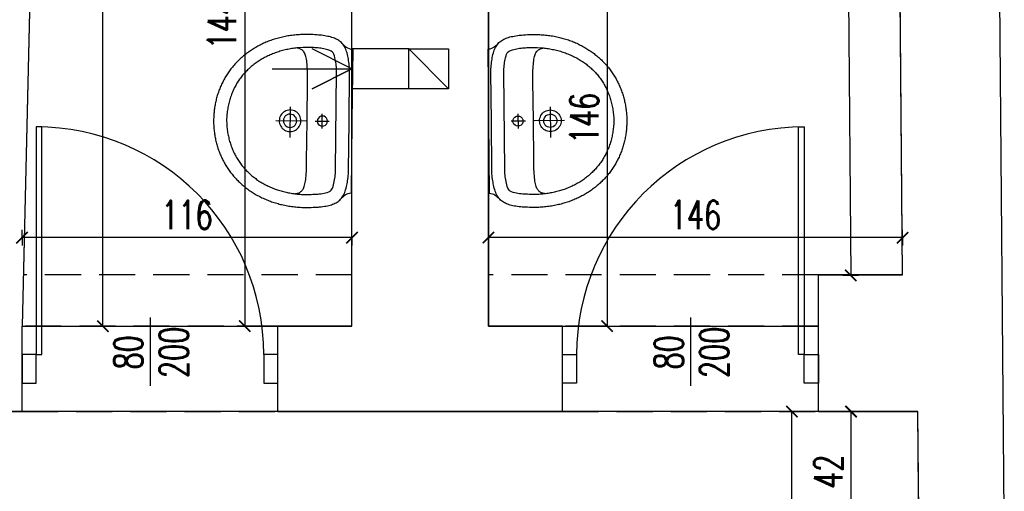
# Model space of a CAD drawing. Extents: x 36663 to 42423, y 7313 to 12123.
# Tile 44 of 54: x 39481 to 39827, y 11314 to 11479. Entities that reach past the tile are written whole.
import ezdxf
from ezdxf.enums import TextEntityAlignment as Align

# ---------------------------------------------------------------- set-up
doc = ezdxf.new("R2010")
doc.units = 0
doc.header["$MEASUREMENT"] = 0
doc.header["$PDMODE"] = 35
doc.header["$PDSIZE"] = 3
doc.linetypes.add('DASHED', pattern=[19.05, 12.7, -6.35])
for name, color, linetype in [('W_area_1', 5, 'Continuous'), ('W_drzwi', 1, 'Continuous'), ('W_niewidoczne', 24, 'DASHED'), ('W_podciagi', 252, 'DASHED'), ('W_przekrojowa', 6, 'Continuous'), ('W_sanit', 4, 'Continuous'), ('W_went-str', 21, 'Continuous'), ('W_widok', 21, 'Continuous'), ('W_wymiary', 1, 'Continuous')]:
    doc.layers.add(name, color=color, linetype=linetype)
doc.styles.add('c20', font='simplex.shx', dxfattribs={"width": 0.7})
doc.dimstyles.new('c20_50', dxfattribs={"dimscale": 0.5, "dimtxt": 20, "dimasz": 8, "dimexe": 1.25, "dimexo": 0.625, "dimgap": 6, "dimtad": 1, "dimdec": 0, "dimrnd": 1, "dimtxsty": 'c20', "dimblk": 'ARCHTICK', "dimcen": 0, "dimse1": 1, "dimse2": 1, "dimclrd": 1, "dimclrt": 2, "dimadec": 0, "dimazin": 0, "dimtfac": 1, "dimtdec": 0, "dimtix": 1, "dimtmove": 1, "dimatfit": 3, "dimldrblk": 'ARCHTICK', "dimfxl": 1.25, "dimarcsym": 0})

# ---------------------------------------------------------------- blocks, each defined once
blk = doc.blocks.new('_ArchTick')
at = {"color": 2}
for q in [(0, 0.696), (0, -0.696)]:
    blk.add_line((0, 0), q, dxfattribs=at)
at = {"color": 0, "linetype": 'ByBlock', "const_width": 0.15}
blk.add_lwpolyline([(-0.5, -0.5), (0.5, 0.5)], dxfattribs=at)
blk = doc.blocks.new('*D420')
at = {"layer": 'Defpoints', "color": 0, "transparency": 16777216}
for p in [(39773.55, 11341.53), (39797.06, 11341.53), (39797.41, 11299.29)]:
    blk.add_point(p, dxfattribs=at)
at = {"layer": 'W_wymiary', "color": 1, "lineweight": -2, "transparency": 16777216}
blk.add_line((39773.55, 11299.29), (39773.55, 11341.53), dxfattribs=at)
at = {"layer": 'W_wymiary', "color": 1, "lineweight": -2, "transparency": 16777216, "xscale": 4, "yscale": 4, "zscale": 4}
for p, rotation in [((39773.55, 11341.53), 90), ((39773.55, 11299.29), 270)]:
    blk.add_blockref('_ArchTick', p, dxfattribs=dict(at, rotation=rotation))
at = {"layer": 'W_wymiary', "color": 2, "transparency": 16777216, "insert": (39765.55, 11320.41), "char_height": 10, "attachment_point": 5, "rotation": 90, "style": 'c20'}
blk.add_mtext('42', dxfattribs=at)
blk = doc.blocks.new('*D421')
at = {"layer": 'Defpoints', "color": 0, "transparency": 16777216}
for p in [(39752.73, 11341.53), (39797.06, 11341.53), (39797.06, 11144.54)]:
    blk.add_point(p, dxfattribs=at)
at = {"layer": 'W_wymiary', "color": 1, "lineweight": -2, "transparency": 16777216}
blk.add_line((39752.73, 11144.54), (39752.73, 11341.53), dxfattribs=at)
at = {"layer": 'W_wymiary', "color": 1, "lineweight": -2, "transparency": 16777216, "xscale": 4, "yscale": 4, "zscale": 4}
for p, rotation in [((39752.73, 11341.53), 90), ((39752.73, 11144.54), 270)]:
    blk.add_blockref('_ArchTick', p, dxfattribs=dict(at, rotation=rotation))
at = {"layer": 'W_wymiary', "color": 2, "transparency": 16777216, "insert": (39744.73, 11243.04), "char_height": 10, "attachment_point": 5, "rotation": 90, "style": 'c20'}
blk.add_mtext('197', dxfattribs=at)
blk = doc.blocks.new('*U327')
at = {"color": 1}
blk.add_line((99, 7), (99, -17), dxfattribs=at)
at = {"layer": 'W_drzwi', "color": 2}
for points in [[(59, -6), (61, -6), (61, 74), (59, 74)], [(54, -16), (59, -16), (59, -6), (54, -6)], [(139, -16), (144, -16), (144, -6), (139, -6)]]:
    blk.add_lwpolyline(points, close=True, dxfattribs=at)
at = {"layer": 'W_drzwi'}
blk.add_arc((59, -6), 80, 0, 90, dxfattribs=at)
at = {"color": 1, "style": 'c20', "width": 0.7}
for tag, p in [('SZER', (42.41, -5.22)), ('WYS', (58.37, -5.22))]:
    blk.add_attdef(tag, text='', height=10, rotation=90, dxfattribs=at).set_placement(p, align=Align.CENTER)
blk = doc.blocks.new('*U328')
at = {"color": 1}
blk.add_line((99, 7), (99, -17), dxfattribs=at)
at = {"layer": 'W_drzwi', "color": 2}
for points in [[(139, -6), (137, -6), (137, 74), (139, 74)], [(59, -16), (54, -16), (54, -6), (59, -6)], [(144, -16), (139, -16), (139, -6), (144, -6)]]:
    blk.add_lwpolyline(points, close=True, dxfattribs=at)
at = {"layer": 'W_drzwi'}
blk.add_arc((139, -6), 80, 90, 180, dxfattribs=at)
at = {"color": 1, "style": 'c20', "width": 0.7}
for tag, p in [('SZER', (42.41, -5.22)), ('WYS', (58.37, -5.22))]:
    blk.add_attdef(tag, text='', height=10, rotation=90, dxfattribs=at).set_placement(p, align=Align.CENTER)
blk = doc.blocks.new('*D355')
at = {"layer": 'Defpoints', "color": 0, "transparency": 16777216}
for p in [(39510.5, 11956.53), (39514.77, 11956.53), (39492.14, 11371.53)]:
    blk.add_point(p, dxfattribs=at)
at = {"layer": 'W_wymiary', "color": 1, "lineweight": -2, "transparency": 16777216}
blk.add_line((39510.5, 11371.53), (39510.5, 11956.53), dxfattribs=at)
at = {"layer": 'W_wymiary', "color": 1, "lineweight": -2, "transparency": 16777216, "xscale": 4, "yscale": 4, "zscale": 4}
for p, rotation in [((39510.5, 11956.53), 90), ((39510.5, 11371.53), 270)]:
    blk.add_blockref('_ArchTick', p, dxfattribs=dict(at, rotation=rotation))
at = {"layer": 'W_wymiary', "color": 2, "transparency": 16777216, "insert": (39502.5, 11664.03), "char_height": 10, "attachment_point": 5, "rotation": 90, "style": 'c20'}
blk.add_mtext('585', dxfattribs=at)
blk = doc.blocks.new('*D356')
at = {"layer": 'Defpoints', "color": 0, "transparency": 16777216}
for p in [(39482.06, 11402.63), (39482.06, 11371.53), (39598.06, 11371.53)]:
    blk.add_point(p, dxfattribs=at)
at = {"layer": 'W_wymiary', "color": 1, "lineweight": -2, "transparency": 16777216}
blk.add_line((39598.06, 11402.63), (39482.06, 11402.63), dxfattribs=at)
at = {"layer": 'W_wymiary', "color": 1, "lineweight": -2, "transparency": 16777216, "xscale": 4, "yscale": 4, "zscale": 4, "rotation": 180}
blk.add_blockref('_ArchTick', (39482.06, 11402.63), dxfattribs=at)
at = {"layer": 'W_wymiary', "color": 1, "lineweight": -2, "transparency": 16777216, "xscale": 4, "yscale": 4, "zscale": 4}
blk.add_blockref('_ArchTick', (39598.06, 11402.63), dxfattribs=at)
at = {"layer": 'W_wymiary', "color": 2, "transparency": 16777216, "insert": (39540.06, 11410.63), "char_height": 10, "attachment_point": 5, "style": 'c20'}
blk.add_mtext('116', dxfattribs=at)
blk = doc.blocks.new('*D359')
at = {"layer": 'Defpoints', "color": 0, "transparency": 16777216}
for p in [(39646.06, 11402.63), (39646.06, 11389.53), (39791.66, 11389.53)]:
    blk.add_point(p, dxfattribs=at)
at = {"layer": 'W_wymiary', "color": 1, "lineweight": -2, "transparency": 16777216}
blk.add_line((39791.66, 11402.63), (39646.06, 11402.63), dxfattribs=at)
at = {"layer": 'W_wymiary', "color": 1, "lineweight": -2, "transparency": 16777216, "xscale": 4, "yscale": 4, "zscale": 4, "rotation": 180}
blk.add_blockref('_ArchTick', (39646.06, 11402.63), dxfattribs=at)
at = {"layer": 'W_wymiary', "color": 1, "lineweight": -2, "transparency": 16777216, "xscale": 4, "yscale": 4, "zscale": 4}
blk.add_blockref('_ArchTick', (39791.66, 11402.63), dxfattribs=at)
at = {"layer": 'W_wymiary', "color": 2, "transparency": 16777216, "insert": (39718.86, 11410.63), "char_height": 10, "attachment_point": 5, "style": 'c20'}
blk.add_mtext('146', dxfattribs=at)
blk = doc.blocks.new('*D363')
at = {"layer": 'Defpoints', "color": 0, "transparency": 16777216}
for p in [(39598.06, 11515.53), (39560.36, 11371.53), (39598.06, 11371.53)]:
    blk.add_point(p, dxfattribs=at)
at = {"layer": 'W_wymiary', "color": 1, "lineweight": -2, "transparency": 16777216}
blk.add_line((39560.36, 11515.53), (39560.36, 11371.53), dxfattribs=at)
at = {"layer": 'W_wymiary', "color": 1, "lineweight": -2, "transparency": 16777216, "xscale": 4, "yscale": 4, "zscale": 4}
for p, rotation in [((39560.36, 11515.53), 90), ((39560.36, 11371.53), 270)]:
    blk.add_blockref('_ArchTick', p, dxfattribs=dict(at, rotation=rotation))
at = {"layer": 'W_wymiary', "color": 2, "transparency": 16777216, "insert": (39552.36, 11477.8), "char_height": 10, "attachment_point": 5, "rotation": 90, "style": 'c20'}
blk.add_mtext('144', dxfattribs=at)
blk = doc.blocks.new('*D364')
at = {"layer": 'Defpoints', "color": 0, "transparency": 16777216}
for p in [(39646.06, 11517.53), (39646.06, 11371.53), (39687.77, 11371.53)]:
    blk.add_point(p, dxfattribs=at)
at = {"layer": 'W_wymiary', "color": 1, "lineweight": -2, "transparency": 16777216}
blk.add_line((39687.77, 11517.53), (39687.77, 11371.53), dxfattribs=at)
at = {"layer": 'W_wymiary', "color": 1, "lineweight": -2, "transparency": 16777216, "xscale": 4, "yscale": 4, "zscale": 4}
for p, rotation in [((39687.77, 11517.53), 90), ((39687.77, 11371.53), 270)]:
    blk.add_blockref('_ArchTick', p, dxfattribs=dict(at, rotation=rotation))
at = {"layer": 'W_wymiary', "color": 2, "transparency": 16777216, "insert": (39679.77, 11444.53), "char_height": 10, "attachment_point": 5, "rotation": 90, "style": 'c20'}
blk.add_mtext('146', dxfattribs=at)
blk = doc.blocks.new('*D346')
at = {"layer": 'Defpoints', "color": 0, "transparency": 16777216}
for p in [(39787.07, 11942.53), (39773.42, 11389.38), (39791.66, 11389.53)]:
    blk.add_point(p, dxfattribs=at)
at = {"layer": 'W_wymiary', "color": 1, "lineweight": -2, "transparency": 16777216}
blk.add_line((39768.83, 11942.38), (39773.42, 11389.38), dxfattribs=at)
at = {"layer": 'W_wymiary', "color": 1, "lineweight": -2, "transparency": 16777216, "xscale": 4, "yscale": 4, "zscale": 4}
for p, rotation in [((39768.83, 11942.38), 90.47551813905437), ((39773.42, 11389.38), 270.4755181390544)]:
    blk.add_blockref('_ArchTick', p, dxfattribs=dict(at, rotation=rotation))
at = {"layer": 'W_wymiary', "color": 2, "transparency": 16777216, "insert": (39779.12, 11665.95), "char_height": 10, "attachment_point": 5, "rotation": 270.4755, "style": 'c20'}
blk.add_mtext('553', dxfattribs=at)
blk = doc.blocks.new('um')
at = {"layer": 'W_sanit'}
for p, q in [((-3.47, 48.45), (-3.03, 48.49)), ((-3.03, 48.49), (-2.59, 48.53)), ((-2.59, 48.53), (-2.16, 48.57)), ((-2.16, 48.57), (-1.71, 48.59)), ((-1.71, 48.59), (-1.27, 48.62)), ((-1.27, 48.62), (-0.83, 48.63)), ((-0.83, 48.63), (-0.38, 48.64)), ((-0.38, 48.64), (0.07, 48.64)), ((0.07, 48.64), (0.52, 48.64)), ((0.07, 48.64), (0.07, 48.64)), ((0.52, 48.64), (0.96, 48.63)), ((0.96, 48.63), (1.41, 48.62)), ((1.41, 48.62), (1.85, 48.59)), ((1.85, 48.59), (2.29, 48.57)), ((2.29, 48.57), (2.73, 48.53)), ((2.73, 48.53), (3.17, 48.49)), ((3.17, 48.49), (3.61, 48.45)), ((-14.4, 45), (-14.03, 45.2)), ((-14.03, 45.2), (-13.66, 45.4)), ((-13.66, 45.4), (-13.28, 45.59)), ((-13.28, 45.59), (-12.9, 45.77)), ((-12.9, 45.77), (-12.52, 45.95)), ((-12.52, 45.95), (-12.13, 46.12)), ((-12.13, 46.12), (-11.75, 46.29)), ((-11.75, 46.29), (-11.36, 46.45)), ((-11.36, 46.45), (-10.96, 46.61)), ((-10.96, 46.61), (-10.57, 46.76)), ((-10.57, 46.76), (-10.17, 46.9)), ((-10.17, 46.9), (-9.77, 47.04)), ((-9.77, 47.04), (-9.36, 47.18)), ((-9.36, 47.18), (-8.96, 47.31)), ((-8.96, 47.31), (-8.55, 47.43)), ((-8.55, 47.43), (-8.14, 47.54)), ((-8.14, 47.54), (-7.72, 47.66)), ((-7.72, 47.66), (-7.31, 47.76)), ((-7.31, 47.76), (-6.89, 47.86)), ((-6.89, 47.86), (-6.47, 47.95)), ((-6.47, 47.95), (-6.05, 48.04)), ((-6.05, 48.04), (-5.62, 48.12)), ((-5.62, 48.12), (-5.19, 48.2)), ((-5.19, 48.2), (-4.77, 48.27)), ((-4.77, 48.27), (-4.34, 48.34)), ((-4.34, 48.34), (-3.9, 48.39)), ((-3.9, 48.39), (-3.47, 48.45)), ((3.61, 48.45), (4.04, 48.39)), ((4.04, 48.39), (4.47, 48.34)), ((4.47, 48.34), (4.9, 48.27)), ((4.9, 48.27), (5.33, 48.2)), ((5.33, 48.2), (5.76, 48.12)), ((5.76, 48.12), (6.18, 48.04)), ((6.18, 48.04), (6.6, 47.95)), ((6.6, 47.95), (7.02, 47.86)), ((7.02, 47.86), (7.44, 47.76)), ((7.44, 47.76), (7.86, 47.66)), ((7.86, 47.66), (8.27, 47.54)), ((8.27, 47.54), (8.68, 47.43)), ((8.68, 47.43), (9.09, 47.31)), ((9.09, 47.31), (9.5, 47.18)), ((9.5, 47.18), (9.9, 47.04)), ((9.9, 47.04), (10.3, 46.9)), ((10.3, 46.9), (10.7, 46.76)), ((10.7, 46.76), (11.1, 46.61)), ((11.1, 46.61), (11.49, 46.45)), ((11.49, 46.45), (11.88, 46.29)), ((11.88, 46.29), (12.27, 46.12)), ((12.27, 46.12), (12.66, 45.95)), ((12.66, 45.95), (13.04, 45.77)), ((13.04, 45.77), (13.42, 45.59)), ((13.42, 45.59), (13.8, 45.4)), ((13.8, 45.4), (14.17, 45.2)), ((14.17, 45.2), (14.54, 45)), ((-19.57, 41.39), (-19.25, 41.66)), ((-19.25, 41.66), (-18.93, 41.93)), ((-18.93, 41.93), (-18.6, 42.2)), ((-18.6, 42.2), (-18.27, 42.46)), ((-18.27, 42.46), (-17.93, 42.72)), ((-17.93, 42.72), (-17.6, 42.97)), ((-17.6, 42.97), (-17.26, 43.22)), ((-17.26, 43.22), (-16.91, 43.46)), ((-16.91, 43.46), (-16.56, 43.69)), ((-16.56, 43.69), (-16.21, 43.93)), ((-16.21, 43.93), (-15.86, 44.15)), ((-15.86, 44.15), (-15.5, 44.37)), ((-15.5, 44.37), (-15.14, 44.59)), ((-15.14, 44.59), (-14.77, 44.8)), ((-14.77, 44.8), (-14.4, 45)), ((-11.37, 41.4), (-10.97, 41.59)), ((-10.97, 41.59), (-10.57, 41.78)), ((-10.57, 41.78), (-10.16, 41.96)), ((-10.16, 41.96), (-9.75, 42.13)), ((-9.75, 42.13), (-9.33, 42.29)), ((-9.33, 42.29), (-8.9, 42.45)), ((-8.9, 42.45), (-8.47, 42.6)), ((-8.47, 42.6), (-8.04, 42.75)), ((-8.04, 42.75), (-7.6, 42.89)), ((-7.6, 42.89), (-7.16, 43.02)), ((-7.16, 43.02), (-6.71, 43.14)), ((-6.71, 43.14), (-6.26, 43.26)), ((-6.26, 43.26), (-5.8, 43.36)), ((-5.8, 43.36), (-5.34, 43.47)), ((-5.34, 43.47), (-4.87, 43.56)), ((-4.87, 43.56), (-4.4, 43.65)), ((-4.4, 43.65), (-3.92, 43.73)), ((-3.92, 43.73), (-3.44, 43.8)), ((-3.44, 43.8), (-2.95, 43.86)), ((-2.95, 43.86), (-2.46, 43.92)), ((-2.46, 43.92), (-1.96, 43.97)), ((-1.96, 43.97), (-1.46, 44.01)), ((-1.46, 44.01), (-0.96, 44.04)), ((-0.96, 44.04), (-0.45, 44.07)), ((-0.45, 44.07), (0.07, 44.08)), ((0.07, 44.08), (0.56, 44.07)), ((0.07, 44.08), (0.07, 44.08)), ((0.56, 44.07), (1.06, 44.04)), ((1.06, 44.04), (1.54, 44.01)), ((1.54, 44.01), (2.03, 43.97)), ((2.03, 43.97), (2.51, 43.92)), ((2.51, 43.92), (2.98, 43.87)), ((2.98, 43.87), (3.45, 43.81)), ((3.45, 43.81), (3.92, 43.74)), ((3.92, 43.74), (4.38, 43.66)), ((4.38, 43.66), (4.84, 43.58)), ((4.84, 43.58), (5.3, 43.48)), ((5.3, 43.48), (5.75, 43.39)), ((5.75, 43.39), (6.19, 43.28)), ((6.19, 43.28), (6.64, 43.17)), ((6.64, 43.17), (7.07, 43.05)), ((7.07, 43.05), (7.51, 42.92)), ((7.51, 42.92), (7.94, 42.79)), ((7.94, 42.79), (8.36, 42.65)), ((8.36, 42.65), (8.78, 42.5)), ((8.78, 42.5), (9.2, 42.35)), ((9.2, 42.35), (9.61, 42.19)), ((9.61, 42.19), (10.02, 42.02)), ((10.02, 42.02), (10.42, 41.85)), ((10.42, 41.85), (10.82, 41.67)), ((10.82, 41.67), (11.21, 41.49)), ((14.54, 45), (14.91, 44.8)), ((14.91, 44.8), (15.27, 44.59)), ((15.27, 44.59), (15.63, 44.37)), ((15.63, 44.37), (15.99, 44.15)), ((15.99, 44.15), (16.35, 43.93)), ((16.35, 43.93), (16.7, 43.69)), ((16.7, 43.69), (17.05, 43.46)), ((17.05, 43.46), (17.39, 43.22)), ((17.39, 43.22), (17.73, 42.97)), ((17.73, 42.97), (18.07, 42.72)), ((18.07, 42.72), (18.41, 42.46)), ((18.41, 42.46), (18.74, 42.2)), ((18.74, 42.2), (19.06, 41.93)), ((19.06, 41.93), (19.39, 41.66)), ((19.39, 41.66), (19.71, 41.39)), ((-22.84, 38.03), (-22.56, 38.36)), ((-22.56, 38.36), (-22.28, 38.68)), ((-22.28, 38.68), (-21.99, 39)), ((-21.99, 39), (-21.71, 39.31)), ((-21.71, 39.31), (-21.41, 39.62)), ((-21.41, 39.62), (-21.12, 39.93)), ((-21.12, 39.93), (-20.81, 40.23)), ((-20.81, 40.23), (-20.51, 40.53)), ((-20.51, 40.53), (-20.2, 40.82)), ((-20.2, 40.82), (-19.89, 41.1)), ((-19.89, 41.1), (-19.57, 41.39)), ((-16.42, 38.05), (-16.09, 38.33)), ((-16.09, 38.33), (-15.76, 38.6)), ((-15.76, 38.6), (-15.42, 38.87)), ((-15.42, 38.87), (-15.08, 39.13)), ((-15.08, 39.13), (-14.73, 39.39)), ((-14.73, 39.39), (-14.38, 39.64)), ((-14.38, 39.64), (-14.02, 39.88)), ((-14.02, 39.88), (-13.66, 40.11)), ((-13.66, 40.11), (-13.29, 40.34)), ((-13.29, 40.34), (-12.91, 40.57)), ((-12.91, 40.57), (-12.54, 40.79)), ((-12.54, 40.79), (-12.15, 41)), ((-12.15, 41), (-11.76, 41.2)), ((-11.76, 41.2), (-11.37, 41.4)), ((11.21, 41.49), (11.6, 41.29)), ((11.6, 41.29), (11.98, 41.1)), ((11.98, 41.1), (12.36, 40.89)), ((12.36, 40.89), (12.74, 40.68)), ((12.74, 40.68), (13.11, 40.47)), ((13.11, 40.47), (13.47, 40.24)), ((13.47, 40.24), (13.84, 40.02)), ((13.84, 40.02), (14.19, 39.78)), ((14.19, 39.78), (14.54, 39.54)), ((14.54, 39.54), (14.89, 39.3)), ((14.89, 39.3), (15.23, 39.05)), ((15.23, 39.05), (15.57, 38.79)), ((15.57, 38.79), (15.9, 38.53)), ((15.9, 38.53), (16.23, 38.26)), ((16.23, 38.26), (16.55, 37.99)), ((19.71, 41.39), (20.02, 41.1)), ((20.02, 41.1), (20.34, 40.82)), ((20.34, 40.82), (20.65, 40.53)), ((20.65, 40.53), (20.95, 40.23)), ((20.95, 40.23), (21.25, 39.93)), ((21.25, 39.93), (21.55, 39.62)), ((21.55, 39.62), (21.84, 39.31)), ((21.84, 39.31), (22.13, 39)), ((22.13, 39), (22.42, 38.68)), ((22.42, 38.68), (22.7, 38.36)), ((22.7, 38.36), (22.97, 38.03)), ((-25.36, 34.49), (-25.13, 34.86)), ((-25.13, 34.86), (-24.89, 35.23)), ((-24.89, 35.23), (-24.65, 35.6)), ((-24.65, 35.6), (-24.41, 35.96)), ((-24.41, 35.96), (-24.16, 36.31)), ((-24.16, 36.31), (-23.9, 36.67)), ((-23.9, 36.67), (-23.64, 37.01)), ((-23.64, 37.01), (-23.38, 37.36)), ((-23.38, 37.36), (-23.11, 37.69)), ((-23.11, 37.69), (-22.84, 38.03)), ((-19.92, 34.28), (-19.66, 34.62)), ((-19.66, 34.62), (-19.39, 34.96)), ((-19.39, 34.96), (-19.12, 35.3)), ((-19.12, 35.3), (-18.84, 35.62)), ((-18.84, 35.62), (-18.56, 35.95)), ((-18.56, 35.95), (-18.27, 36.26)), ((-18.27, 36.26), (-17.97, 36.58)), ((-17.97, 36.58), (-17.67, 36.88)), ((-17.67, 36.88), (-17.36, 37.18)), ((-17.36, 37.18), (-17.05, 37.48)), ((-17.05, 37.48), (-16.74, 37.77)), ((-16.74, 37.77), (-16.42, 38.05)), ((16.55, 37.99), (16.87, 37.71)), ((16.87, 37.71), (17.18, 37.43)), ((17.18, 37.43), (17.48, 37.14)), ((17.48, 37.14), (17.79, 36.84)), ((17.79, 36.84), (18.08, 36.55)), ((18.08, 36.55), (18.38, 36.24)), ((18.38, 36.24), (18.66, 35.93)), ((18.66, 35.93), (18.94, 35.62)), ((18.94, 35.62), (19.22, 35.3)), ((19.22, 35.3), (19.49, 34.98)), ((19.49, 34.98), (19.76, 34.65)), ((19.76, 34.65), (20.02, 34.32)), ((22.97, 38.03), (23.25, 37.69)), ((23.25, 37.69), (23.51, 37.36)), ((23.51, 37.36), (23.78, 37.01)), ((23.78, 37.01), (24.04, 36.67)), ((24.04, 36.67), (24.29, 36.31)), ((24.29, 36.31), (24.54, 35.96)), ((24.54, 35.96), (24.79, 35.6)), ((24.79, 35.6), (25.03, 35.23)), ((25.03, 35.23), (25.27, 34.86)), ((25.27, 34.86), (25.5, 34.49)), ((-27.24, 30.94), (-27.05, 31.35)), ((-27.05, 31.35), (-26.85, 31.76)), ((-26.85, 31.76), (-26.66, 32.16)), ((-26.66, 32.16), (-26.45, 32.56)), ((-26.45, 32.56), (-26.24, 32.95)), ((-26.24, 32.95), (-26.03, 33.35)), ((-26.03, 33.35), (-25.81, 33.73)), ((-25.81, 33.73), (-25.59, 34.11)), ((-25.59, 34.11), (-25.36, 34.49)), ((-22.04, 30.97), (-21.83, 31.36)), ((-21.83, 31.36), (-21.61, 31.74)), ((-21.61, 31.74), (-21.38, 32.12)), ((-21.38, 32.12), (-21.15, 32.49)), ((-21.15, 32.49), (-20.92, 32.86)), ((-20.92, 32.86), (-20.68, 33.22)), ((-20.68, 33.22), (-20.43, 33.58)), ((-20.43, 33.58), (-20.18, 33.93)), ((-20.18, 33.93), (-19.92, 34.28)), ((20.02, 34.32), (20.27, 33.98)), ((20.27, 33.98), (20.52, 33.64)), ((20.52, 33.64), (20.77, 33.29)), ((20.77, 33.29), (21.01, 32.94)), ((21.01, 32.94), (21.24, 32.59)), ((21.24, 32.59), (21.47, 32.23)), ((21.47, 32.23), (21.69, 31.86)), ((21.69, 31.86), (21.91, 31.49)), ((21.91, 31.49), (22.12, 31.12)), ((25.5, 34.49), (25.73, 34.11)), ((25.73, 34.11), (25.95, 33.73)), ((25.95, 33.73), (26.17, 33.35)), ((26.17, 33.35), (26.38, 32.95)), ((26.38, 32.95), (26.59, 32.56)), ((26.59, 32.56), (26.79, 32.16)), ((26.79, 32.16), (26.99, 31.76)), ((26.99, 31.76), (27.18, 31.35)), ((27.18, 31.35), (27.37, 30.94)), ((-28.56, 27.5), (-28.41, 27.95)), ((-28.41, 27.95), (-28.26, 28.39)), ((-28.26, 28.39), (-28.1, 28.82)), ((-28.1, 28.82), (-27.94, 29.25)), ((-27.94, 29.25), (-27.77, 29.68)), ((-27.77, 29.68), (-27.6, 30.1)), ((-27.6, 30.1), (-27.42, 30.52)), ((-27.42, 30.52), (-27.24, 30.94)), ((-23.7, 27.29), (-23.54, 27.72)), ((-23.54, 27.72), (-23.37, 28.14)), ((-23.37, 28.14), (-23.2, 28.56)), ((-23.2, 28.56), (-23.02, 28.97)), ((-23.02, 28.97), (-22.84, 29.38)), ((-22.84, 29.38), (-22.65, 29.78)), ((-22.65, 29.78), (-22.45, 30.18)), ((-22.45, 30.18), (-22.25, 30.58)), ((-22.25, 30.58), (-22.04, 30.97)), ((22.12, 31.12), (22.33, 30.75)), ((22.33, 30.75), (22.53, 30.37)), ((22.53, 30.37), (22.73, 29.98)), ((22.73, 29.98), (22.92, 29.6)), ((22.92, 29.6), (23.1, 29.2)), ((23.1, 29.2), (23.28, 28.81)), ((23.28, 28.81), (23.45, 28.41)), ((23.45, 28.41), (23.62, 28.01)), ((23.62, 28.01), (23.78, 27.6)), ((27.37, 30.94), (27.56, 30.52)), ((27.56, 30.52), (27.73, 30.1)), ((27.73, 30.1), (27.91, 29.68)), ((27.91, 29.68), (28.08, 29.25)), ((28.08, 29.25), (28.24, 28.82)), ((28.24, 28.82), (28.39, 28.39)), ((28.39, 28.39), (28.55, 27.95)), ((28.55, 27.95), (28.69, 27.5)), ((-29.53, 23.82), (-29.43, 24.3)), ((-29.43, 24.3), (-29.32, 24.77)), ((-29.32, 24.77), (-29.21, 25.23)), ((-29.21, 25.23), (-29.09, 25.69)), ((-29.09, 25.69), (-28.96, 26.15)), ((-28.96, 26.15), (-28.83, 26.61)), ((-28.83, 26.61), (-28.7, 27.06)), ((-28.7, 27.06), (-28.56, 27.5)), ((-24.68, 24.21), (-24.56, 24.66)), ((-24.56, 24.66), (-24.43, 25.11)), ((-24.43, 25.11), (-24.3, 25.55)), ((-24.3, 25.55), (-24.16, 25.99)), ((-24.16, 25.99), (-24.01, 26.43)), ((-24.01, 26.43), (-23.86, 26.86)), ((-23.86, 26.86), (-23.7, 27.29)), ((-2.94, 24.08), (-2.61, 24.45)), ((-2.61, 24.45), (-2.25, 24.77)), ((-2.25, 24.77), (-1.84, 25.04)), ((-1.84, 25.04), (-1.41, 25.26)), ((-1.41, 25.26), (-0.94, 25.43)), ((-0.94, 25.43), (-0.44, 25.53)), ((-0.44, 25.53), (0.07, 25.56)), ((0.07, 26.73), (0.07, 16.09)), ((0.07, 25.56), (0.59, 25.53)), ((0.59, 25.53), (1.08, 25.43)), ((1.08, 25.43), (1.55, 25.26)), ((1.55, 25.26), (1.99, 25.04)), ((1.99, 25.04), (2.39, 24.77)), ((2.39, 24.77), (2.76, 24.45)), ((2.76, 24.45), (3.08, 24.08)), ((23.78, 27.6), (23.94, 27.19)), ((23.94, 27.19), (24.09, 26.78)), ((24.09, 26.78), (24.23, 26.37)), ((24.23, 26.37), (24.37, 25.95)), ((24.37, 25.95), (24.51, 25.52)), ((24.51, 25.52), (24.63, 25.1)), ((24.63, 25.1), (24.75, 24.67)), ((24.75, 24.67), (24.87, 24.24)), ((24.87, 24.24), (24.98, 23.8)), ((28.69, 27.5), (28.83, 27.06)), ((28.83, 27.06), (28.97, 26.61)), ((28.97, 26.61), (29.1, 26.15)), ((29.1, 26.15), (29.22, 25.69)), ((29.22, 25.69), (29.34, 25.23)), ((29.34, 25.23), (29.46, 24.77)), ((29.46, 24.77), (29.56, 24.3)), ((29.56, 24.3), (29.67, 23.82)), ((-30.08, 20.41), (-30.02, 20.91)), ((-30.02, 20.91), (-29.95, 21.4)), ((-29.95, 21.4), (-29.88, 21.89)), ((-29.88, 21.89), (-29.8, 22.38)), ((-29.8, 22.38), (-29.72, 22.87)), ((-29.72, 22.87), (-29.63, 23.35)), ((-29.63, 23.35), (-29.53, 23.82)), ((-25.44, 20.47), (-25.37, 20.95)), ((-25.37, 20.95), (-25.29, 21.42)), ((-25.29, 21.42), (-25.2, 21.89)), ((-25.2, 21.89), (-25.11, 22.36)), ((-25.11, 22.36), (-25.01, 22.83)), ((-25.01, 22.83), (-24.91, 23.29)), ((-24.91, 23.29), (-24.8, 23.75)), ((-24.8, 23.75), (-24.68, 24.21)), ((-4.87, 21.79), (5.95, 21.79)), ((-3.73, 21.76), (-3.69, 22.28)), ((-3.69, 21.25), (-3.73, 21.76)), ((-3.69, 22.28), (-3.59, 22.77)), ((-3.59, 20.75), (-3.69, 21.25)), ((-3.59, 22.77), (-3.43, 23.24)), ((-3.43, 23.24), (-3.21, 23.68)), ((-3.21, 23.68), (-2.94, 24.08)), ((-2.26, 21.76), (-2.2, 22.29)), ((-2.2, 21.23), (-2.26, 21.76)), ((-2.2, 22.29), (-2.02, 22.78)), ((-2.02, 20.74), (-2.2, 21.23)), ((-2.02, 22.78), (-1.75, 23.22)), ((-1.75, 23.22), (-1.39, 23.58)), ((-1.39, 23.58), (-0.95, 23.85)), ((-0.95, 23.85), (-0.46, 24.03)), ((-0.46, 24.03), (0.07, 24.09)), ((0.07, 24.09), (0.6, 24.03)), ((0.6, 24.03), (1.09, 23.85)), ((1.09, 23.85), (1.53, 23.58)), ((1.53, 23.58), (1.89, 23.22)), ((1.89, 23.22), (2.16, 22.78)), ((2.16, 22.78), (2.34, 22.29)), ((2.34, 21.23), (2.16, 20.74)), ((2.34, 22.29), (2.4, 21.76)), ((2.4, 21.76), (2.34, 21.23)), ((3.08, 24.08), (3.35, 23.68)), ((3.35, 23.68), (3.57, 23.24)), ((3.57, 23.24), (3.74, 22.77)), ((3.74, 22.77), (3.84, 22.28)), ((3.84, 21.25), (3.74, 20.75)), ((3.84, 22.28), (3.87, 21.76)), ((3.87, 21.76), (3.84, 21.25)), ((24.98, 23.8), (25.08, 23.36)), ((25.08, 23.36), (25.18, 22.92)), ((25.18, 22.92), (25.27, 22.48)), ((25.27, 22.48), (25.36, 22.04)), ((25.36, 22.04), (25.43, 21.59)), ((25.43, 21.59), (25.51, 21.14)), ((25.51, 21.14), (25.57, 20.68)), ((29.67, 23.82), (29.76, 23.35)), ((29.76, 23.35), (29.85, 22.87)), ((29.85, 22.87), (29.94, 22.38)), ((29.94, 22.38), (30.01, 21.89)), ((30.01, 21.89), (30.09, 21.4)), ((30.09, 21.4), (30.15, 20.91)), ((30.15, 20.91), (30.21, 20.41)), ((-30.32, 16.83), (-30.31, 17.35)), ((-30.31, 17.35), (-30.28, 17.87)), ((-30.28, 17.87), (-30.25, 18.38)), ((-30.25, 18.38), (-30.22, 18.9)), ((-30.22, 18.9), (-30.18, 19.4)), ((-30.18, 19.4), (-30.13, 19.91)), ((-30.13, 19.91), (-30.08, 20.41)), ((-25.75, 16.91), (-25.74, 17.41)), ((-25.74, 17.41), (-25.63, 19.01)), ((-25.63, 19.01), (-25.58, 19.5)), ((-25.58, 19.5), (-25.51, 19.98)), ((-25.5, 19.42), (-25.55, 19.72)), ((-25.51, 19.98), (-25.44, 20.47)), ((-25.44, 19.13), (-25.5, 19.42)), ((-25.37, 18.86), (-25.44, 19.13)), ((-25.29, 18.59), (-25.37, 18.86)), ((-25.19, 18.35), (-25.29, 18.59)), ((-25.07, 18.11), (-25.19, 18.35)), ((-24.94, 17.89), (-25.07, 18.11)), ((-24.78, 17.68), (-24.94, 17.89)), ((-24.6, 17.48), (-24.78, 17.68)), ((-24.4, 17.29), (-24.6, 17.48)), ((-3.43, 20.28), (-3.59, 20.75)), ((-3.21, 19.85), (-3.43, 20.28)), ((-2.94, 19.44), (-3.21, 19.85)), ((-2.61, 19.08), (-2.94, 19.44)), ((-2.25, 18.75), (-2.61, 19.08)), ((-1.84, 18.48), (-2.25, 18.75)), ((-1.75, 20.3), (-2.02, 20.74)), ((-1.41, 18.26), (-1.84, 18.48)), ((-1.39, 19.94), (-1.75, 20.3)), ((-0.94, 18.1), (-1.41, 18.26)), ((-0.95, 19.67), (-1.39, 19.94)), ((-0.46, 19.49), (-0.95, 19.67)), ((-0.44, 18), (-0.94, 18.1)), ((0.07, 19.43), (-0.46, 19.49)), ((0.07, 17.96), (-0.44, 18)), ((0.6, 19.49), (0.07, 19.43)), ((0.59, 18), (0.07, 17.96)), ((1.08, 18.1), (0.59, 18)), ((1.09, 19.67), (0.6, 19.49)), ((1.55, 18.26), (1.08, 18.1)), ((1.53, 19.94), (1.09, 19.67)), ((1.89, 20.3), (1.53, 19.94)), ((1.99, 18.48), (1.55, 18.26)), ((2.16, 20.74), (1.89, 20.3)), ((2.39, 18.75), (1.99, 18.48)), ((2.76, 19.08), (2.39, 18.75)), ((3.08, 19.44), (2.76, 19.08)), ((3.35, 19.85), (3.08, 19.44)), ((3.57, 20.28), (3.35, 19.85)), ((3.74, 20.75), (3.57, 20.28)), ((24.74, 17.48), (24.54, 17.29)), ((24.92, 17.68), (24.74, 17.48)), ((25.07, 17.89), (24.92, 17.68)), ((25.21, 18.11), (25.07, 17.89)), ((25.32, 18.35), (25.21, 18.11)), ((25.42, 18.59), (25.32, 18.35)), ((25.51, 18.86), (25.42, 18.59)), ((25.58, 19.13), (25.51, 18.86)), ((25.57, 20.68), (25.63, 20.22)), ((25.64, 19.42), (25.58, 19.13)), ((25.63, 20.22), (25.69, 19.77)), ((25.69, 19.72), (25.64, 19.42)), ((25.69, 19.77), (25.74, 19.3)), ((25.74, 19.3), (25.78, 18.84)), ((25.78, 18.84), (25.82, 18.38)), ((25.82, 18.38), (25.85, 17.91)), ((25.85, 17.91), (25.87, 17.44)), ((25.87, 17.44), (25.89, 16.97)), ((30.21, 20.41), (30.27, 19.91)), ((30.27, 19.91), (30.31, 19.4)), ((30.31, 19.4), (30.35, 18.9)), ((30.35, 18.9), (30.39, 18.38)), ((30.39, 18.38), (30.42, 17.87)), ((30.42, 17.87), (30.44, 17.35)), ((30.44, 17.35), (30.46, 16.83)), ((-30.33, 16.3), (-30.32, 16.83)), ((-30.33, 15.78), (-30.33, 16.3)), ((-30.33, 15.31), (-30.33, 15.78)), ((-30.31, 14.72), (-30.33, 15.31)), ((-30.28, 14.06), (-30.31, 14.72)), ((-30.25, 13.36), (-30.28, 14.06)), ((-25.76, 15.88), (-25.75, 16.4)), ((-25.76, 15.37), (-25.76, 15.88)), ((-25.75, 14.85), (-25.76, 15.37)), ((-25.75, 16.4), (-25.75, 16.91)), ((-25.74, 14.33), (-25.75, 14.85)), ((-25.72, 13.81), (-25.74, 14.33)), ((-24.17, 17.12), (-24.4, 17.29)), ((-23.91, 16.96), (-24.17, 17.12)), ((-23.61, 16.81), (-23.91, 16.96)), ((-23.29, 16.67), (-23.61, 16.81)), ((-22.92, 16.54), (-23.29, 16.67)), ((-22.52, 16.42), (-22.92, 16.54)), ((-22.08, 16.31), (-22.52, 16.42)), ((-21.59, 16.22), (-22.08, 16.31)), ((-21.06, 16.13), (-21.59, 16.22)), ((-20.49, 16.05), (-21.06, 16.13)), ((-19.86, 15.99), (-20.49, 16.05)), ((-19.18, 15.93), (-19.86, 15.99)), ((-18.45, 15.88), (-19.18, 15.93)), ((-17.67, 15.84), (-18.45, 15.88)), ((-16.82, 15.81), (-17.67, 15.84)), ((-15.92, 15.79), (-16.82, 15.81)), ((-14.95, 15.78), (-15.92, 15.79)), ((-13.92, 15.78), (-14.95, 15.78)), ((0.07, 15.78), (-13.92, 15.78)), ((14.06, 15.78), (0.07, 15.78)), ((15.09, 15.78), (14.06, 15.78)), ((16.05, 15.79), (15.09, 15.78)), ((16.96, 15.81), (16.05, 15.79)), ((17.8, 15.84), (16.96, 15.81)), ((18.59, 15.88), (17.8, 15.84)), ((19.32, 15.93), (18.59, 15.88)), ((20, 15.99), (19.32, 15.93)), ((20.62, 16.05), (20, 15.99)), ((21.2, 16.13), (20.62, 16.05)), ((21.73, 16.22), (21.2, 16.13)), ((22.21, 16.31), (21.73, 16.22)), ((22.66, 16.42), (22.21, 16.31)), ((23.06, 16.54), (22.66, 16.42)), ((23.42, 16.67), (23.06, 16.54)), ((23.75, 16.81), (23.42, 16.67)), ((24.04, 16.96), (23.75, 16.81)), ((24.3, 17.12), (24.04, 16.96)), ((24.54, 17.29), (24.3, 17.12)), ((25.85, 14.02), (25.82, 13.45)), ((25.87, 14.58), (25.85, 14.02)), ((25.89, 15.06), (25.87, 14.58)), ((25.87, 14.58), (25.87, 14.58)), ((25.89, 16.97), (25.9, 16.49)), ((25.9, 15.54), (25.89, 15.06)), ((25.9, 16.49), (25.9, 16.02)), ((25.9, 16.02), (25.9, 15.54)), ((30.42, 14.06), (30.38, 13.36)), ((30.44, 14.72), (30.42, 14.06)), ((30.46, 15.31), (30.44, 14.72)), ((30.46, 16.83), (30.47, 16.3)), ((30.47, 15.78), (30.46, 15.31)), ((30.47, 16.3), (30.47, 15.78)), ((30.47, 15.78), (30.47, 15.78)), ((-30.21, 12.67), (-30.25, 13.36)), ((-30.17, 12.03), (-30.21, 12.67)), ((-30.13, 11.48), (-30.17, 12.03)), ((-30.08, 11.05), (-30.13, 11.48)), ((-30.08, 11.05), (-30.08, 11.05)), ((-30.01, 10.47), (-30.08, 11.05)), ((-29.93, 9.9), (-30.01, 10.47)), ((-25.7, 13.29), (-25.72, 13.81)), ((-25.67, 12.77), (-25.7, 13.29)), ((-25.63, 12.25), (-25.67, 12.77)), ((-25.58, 11.73), (-25.63, 12.25)), ((-25.51, 11.22), (-25.58, 11.73)), ((-25.44, 10.71), (-25.51, 11.22)), ((-25.36, 10.2), (-25.44, 10.71)), ((2.62, 10.48), (-2.51, 10.48)), ((-1.72, 10.39), (-1.63, 10.95)), ((-1.63, 10.95), (-1.38, 11.43)), ((-1.38, 11.43), (-0.99, 11.82)), ((-0.99, 11.82), (-0.5, 12.07)), ((-0.5, 12.07), (0.06, 12.16)), ((0.06, 12.98), (0.06, 8.01)), ((0.06, 12.16), (0.61, 12.07)), ((0.61, 12.07), (1.1, 11.82)), ((1.1, 11.82), (1.49, 11.43)), ((1.49, 11.43), (1.74, 10.95)), ((1.74, 10.95), (1.83, 10.39)), ((25.57, 10.66), (25.48, 10.1)), ((25.64, 11.21), (25.57, 10.66)), ((25.7, 11.77), (25.64, 11.21)), ((25.75, 12.33), (25.7, 11.77)), ((25.79, 12.89), (25.75, 12.33)), ((25.82, 13.45), (25.79, 12.89)), ((30.14, 10.47), (30.06, 9.9)), ((30.22, 11.05), (30.14, 10.47)), ((30.26, 11.48), (30.22, 11.05)), ((30.31, 12.03), (30.26, 11.48)), ((30.35, 12.67), (30.31, 12.03)), ((30.38, 13.36), (30.35, 12.67)), ((-29.84, 9.35), (-29.93, 9.9)), ((-29.74, 8.83), (-29.84, 9.35)), ((-29.64, 8.32), (-29.74, 8.83)), ((-29.52, 7.83), (-29.64, 8.32)), ((-29.4, 7.37), (-29.52, 7.83)), ((-29.26, 6.92), (-29.4, 7.37)), ((-25.27, 9.7), (-25.36, 10.2)), ((-25.16, 9.2), (-25.27, 9.7)), ((-25.04, 8.7), (-25.16, 9.2)), ((-24.82, 8.06), (-25.04, 8.7)), ((-24.57, 7.55), (-24.82, 8.06)), ((-24.28, 7.16), (-24.57, 7.55)), ((-23.92, 6.85), (-24.28, 7.16)), ((-1.63, 9.83), (-1.72, 10.39)), ((-1.38, 9.34), (-1.63, 9.83)), ((-0.99, 8.96), (-1.38, 9.34)), ((-0.5, 8.7), (-0.99, 8.96)), ((0.06, 8.61), (-0.5, 8.7)), ((0.61, 8.7), (0.06, 8.61)), ((1.1, 8.96), (0.61, 8.7)), ((1.49, 9.34), (1.1, 8.96)), ((1.74, 9.83), (1.49, 9.34)), ((1.83, 10.39), (1.74, 9.83)), ((24.31, 7.06), (23.96, 6.79)), ((24.62, 7.41), (24.31, 7.06)), ((24.87, 7.87), (24.62, 7.41)), ((25.1, 8.46), (24.87, 7.87)), ((25.25, 9), (25.1, 8.46)), ((25.37, 9.55), (25.25, 9)), ((25.48, 10.1), (25.37, 9.55)), ((29.53, 7.37), (29.39, 6.92)), ((29.66, 7.83), (29.53, 7.37)), ((29.77, 8.32), (29.66, 7.83)), ((29.88, 8.83), (29.77, 8.32)), ((29.97, 9.35), (29.88, 8.83)), ((30.06, 9.9), (29.97, 9.35)), ((-29.11, 6.49), (-29.26, 6.92)), ((-28.94, 6.08), (-29.11, 6.49)), ((-28.76, 5.68), (-28.94, 6.08)), ((-28.56, 5.31), (-28.76, 5.68)), ((-28.35, 4.95), (-28.56, 5.31)), ((-28.12, 4.61), (-28.35, 4.95)), ((-27.86, 4.29), (-28.12, 4.61)), ((-27.59, 3.98), (-27.86, 4.29)), ((-27.29, 3.7), (-27.59, 3.98)), ((-26.97, 3.42), (-27.29, 3.7)), ((-23.48, 6.61), (-23.92, 6.85)), ((-22.93, 6.41), (-23.48, 6.61)), ((-22.26, 6.22), (-22.93, 6.41)), ((-21.71, 6.1), (-22.26, 6.22)), ((-21.17, 5.99), (-21.71, 6.1)), ((-20.62, 5.89), (-21.17, 5.99)), ((-20.06, 5.8), (-20.62, 5.89)), ((-19.51, 5.73), (-20.06, 5.8)), ((-18.95, 5.67), (-19.51, 5.73)), ((-18.4, 5.62), (-18.95, 5.67)), ((-17.84, 5.59), (-18.4, 5.62)), ((-17.28, 5.57), (-17.84, 5.59)), ((17.24, 5.57), (-17.28, 5.57)), ((17.82, 5.59), (17.24, 5.57)), ((18.4, 5.61), (17.82, 5.59)), ((18.98, 5.66), (18.4, 5.61)), ((19.55, 5.72), (18.98, 5.66)), ((20.12, 5.79), (19.55, 5.72)), ((20.69, 5.88), (20.12, 5.79)), ((21.26, 5.98), (20.69, 5.88)), ((21.83, 6.09), (21.26, 5.98)), ((22.4, 6.22), (21.83, 6.09)), ((23.01, 6.39), (22.4, 6.22)), ((23.53, 6.57), (23.01, 6.39)), ((23.96, 6.79), (23.53, 6.57)), ((27.43, 3.7), (27.11, 3.42)), ((27.72, 3.98), (27.43, 3.7)), ((28, 4.29), (27.72, 3.98)), ((28.25, 4.61), (28, 4.29)), ((28.49, 4.95), (28.25, 4.61)), ((28.7, 5.31), (28.49, 4.95)), ((28.9, 5.68), (28.7, 5.31)), ((29.08, 6.08), (28.9, 5.68)), ((29.24, 6.49), (29.08, 6.08)), ((29.39, 6.92), (29.24, 6.49)), ((-26.63, 3.17), (-26.97, 3.42)), ((-26.79, 3.29), (-26.38, 2.76)), ((-26.26, 2.93), (-26.63, 3.17)), ((-26.38, 2.76), (-26.02, 2.28)), ((-25.86, 2.7), (-26.26, 2.93)), ((-26.02, 2.28), (-25.72, 1.8)), ((-25.44, 2.5), (-25.86, 2.7)), ((-25.72, 1.8), (-25.5, 1.29)), ((-25.5, 1.29), (-25.35, 0.71)), ((-24.98, 2.3), (-25.44, 2.5)), ((-25.35, 0.71), (-25.3, 0)), ((-25.3, 0), (0, 0)), ((-24.5, 2.12), (-24.98, 2.3)), ((-23.99, 1.96), (-24.5, 2.12)), ((-23.44, 1.81), (-23.99, 1.96)), ((-22.86, 1.68), (-23.44, 1.81)), ((-22.37, 1.58), (-22.86, 1.68)), ((-21.85, 1.48), (-22.37, 1.58)), ((-21.32, 1.38), (-21.85, 1.48)), ((-20.76, 1.29), (-21.32, 1.38)), ((-20.19, 1.22), (-20.76, 1.29)), ((-19.6, 1.15), (-20.19, 1.22)), ((-19, 1.09), (-19.6, 1.15)), ((-18.39, 1.05), (-19, 1.09)), ((-17.76, 1.02), (-18.39, 1.05)), ((-17.12, 1.01), (-17.76, 1.02)), ((0.07, 1.01), (-17.12, 1.01)), ((0, 0), (25.3, 0)), ((17.25, 1.01), (0.07, 1.01)), ((17.89, 1.02), (17.25, 1.01)), ((18.52, 1.05), (17.89, 1.02)), ((19.14, 1.09), (18.52, 1.05)), ((19.74, 1.15), (19.14, 1.09)), ((20.33, 1.22), (19.74, 1.15)), ((20.9, 1.29), (20.33, 1.22)), ((21.45, 1.38), (20.9, 1.29)), ((21.99, 1.48), (21.45, 1.38)), ((22.5, 1.58), (21.99, 1.48)), ((23, 1.68), (22.5, 1.58)), ((23.58, 1.81), (23, 1.68)), ((23, 1.68), (23, 1.68)), ((24.12, 1.96), (23.58, 1.81)), ((24.64, 2.12), (24.12, 1.96)), ((25.12, 2.3), (24.64, 2.12)), ((25.57, 2.5), (25.12, 2.3)), ((25.3, 0), (25.35, 0.61)), ((25.35, 0.61), (25.47, 1.14)), ((25.47, 1.14), (25.67, 1.59)), ((26, 2.7), (25.57, 2.5)), ((25.67, 1.59), (25.92, 2.01)), ((25.92, 2.01), (26.22, 2.41)), ((26.39, 2.93), (26, 2.7)), ((26.22, 2.41), (26.56, 2.83)), ((26.76, 3.17), (26.39, 2.93)), ((26.56, 2.83), (26.93, 3.29)), ((27.11, 3.42), (26.76, 3.17))]:
    blk.add_line(p, q, dxfattribs=at)

msp = doc.modelspace()

# ---------------------------------------------------------------- linework, layer by layer
at = {"layer": 'W_area_1'}
for points in [[(39583.16, 11722.75), (39584.21, 11802.74), (39584.42, 11818.53), (39619.42, 11818.53), (39619.42, 11956.53), (39492.62, 11956.53), (39495.42, 11944.53), (39482.06, 11371.53), (39572.06, 11371.53), (39598.06, 11371.53), (39598.06, 11454.93), (39598.06, 11468.93), (39598.06, 11515.53), (39580.42, 11515.53)], [(39787.07, 11942.53), (39763.42, 11942.53), (39763.42, 11956.53), (39633.47, 11956.53), (39635.07, 11942.53), (39636.1, 11818.53), (39693.1, 11818.53), (39692.76, 11617.51), (39692.63, 11537.51), (39692.6, 11517.53), (39646.06, 11517.53), (39646.06, 11496.93), (39646.06, 11482.93), (39646.06, 11371.53), (39672.06, 11371.53), (39762.06, 11371.53), (39762.06, 11389.53), (39791.66, 11389.53)]]:
    msp.add_lwpolyline(points, close=True, dxfattribs=at)
msp.add_lwpolyline([(39797.41, 11299.29), (39797.06, 11341.53), (39762.06, 11341.53), (39672.06, 11341.53), (39572.06, 11341.53), (39482.06, 11341.53), (39426.08, 11341.53), (39336.08, 11341.53), (38742.11, 11341.53), (38652.11, 11341.53), (38608.11, 11341.53), (38608.11, 11325.53), (38608.11, 11157.53)], dxfattribs=at)
at = {"layer": 'W_niewidoczne'}
for p, q in [((39572.06, 11371.53), (39482.06, 11371.53)), ((39762.06, 11371.53), (39672.06, 11371.53)), ((39482.06, 11341.53), (39572.06, 11341.53)), ((39672.06, 11341.53), (39762.06, 11341.53))]:
    msp.add_line(p, q, dxfattribs=at)
at = {"layer": 'W_podciagi'}
for p, q in [((39598.06, 11389.53), (39482.48, 11389.53)), ((39762.06, 11389.53), (39646.06, 11389.53))]:
    msp.add_line(p, q, dxfattribs=at)
at = {"layer": 'W_przekrojowa'}
for p, q in [((39827.43, 11296.54), (39821.63, 11995.53)), ((39495.42, 11944.53), (39482.06, 11371.53)), ((39791.66, 11389.53), (39787.07, 11942.53)), ((39598.06, 11468.93), (39598.06, 11515.53)), ((39646.06, 11371.53), (39646.06, 11482.93)), ((39618.06, 11468.93), (39598.06, 11468.93)), ((39598.06, 11371.53), (39598.06, 11454.93)), ((39618.06, 11454.93), (39598.06, 11454.93)), ((39791.66, 11389.53), (39762.06, 11389.53)), ((39762.06, 11341.53), (39762.06, 11389.53)), ((39482.06, 11341.53), (39482.06, 11371.53)), ((39598.06, 11371.53), (39572.06, 11371.53)), ((39572.06, 11341.53), (39572.06, 11371.53)), ((39672.06, 11371.53), (39646.06, 11371.53)), ((39672.06, 11341.53), (39672.06, 11371.53)), ((39426.08, 11341.53), (39482.06, 11341.53)), ((39572.06, 11341.53), (39672.06, 11341.53)), ((39762.06, 11341.53), (39797.08, 11341.53)), ((39797.41, 11299.29), (39797.06, 11341.53))]:
    msp.add_line(p, q, dxfattribs=at)
msp.add_lwpolyline([(39618.06, 11468.93), (39632.06, 11468.93), (39632.06, 11454.93), (39618.06, 11454.93)], dxfattribs=at)
at = {"layer": 'W_went-str'}
msp.add_lwpolyline([(39570.06, 11461.93), (39598.06, 11461.93), (39584.06, 11454.93), (39598.06, 11461.93), (39584.06, 11468.93)], dxfattribs=at)
at = {"layer": 'W_widok'}
for p, q in [((39598.06, 11454.93), (39598.06, 11468.93)), ((39618.06, 11468.93), (39632.06, 11454.93)), ((39618.06, 11454.93), (39618.06, 11468.93))]:
    msp.add_line(p, q, dxfattribs=at)

# ---------------------------------------------------------------- block references
at = {"layer": 'W_drzwi'}
ref = msp.add_blockref('*U327', (39428.06, 11367.53), dxfattribs=at)
ref.add_attrib('SZER', '80', dxfattribs={"layer": '0', "color": 1, "height": 10, "rotation": 90, "style": 'c20', "width": 0.7}).set_placement((39524.47, 11362.32), align=Align.CENTER)
ref.add_attrib('WYS', '200', dxfattribs={"layer": '0', "color": 1, "height": 10, "rotation": 90, "style": 'c20', "width": 0.7}).set_placement((39540.43, 11362.32), align=Align.CENTER)
ref = msp.add_blockref('*U328', (39618.06, 11367.53), dxfattribs=at)
ref.add_attrib('SZER', '80', dxfattribs={"layer": '0', "color": 1, "height": 10, "rotation": 90, "style": 'c20', "width": 0.7}).set_placement((39714.47, 11362.32), align=Align.CENTER)
ref.add_attrib('WYS', '200', dxfattribs={"layer": '0', "color": 1, "height": 10, "rotation": 90, "style": 'c20', "width": 0.7}).set_placement((39730.43, 11362.32), align=Align.CENTER)
at = {"layer": 'W_sanit', "xscale": -1, "rotation": 89.40934278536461}
msp.add_blockref('um', (39598.06, 11443.53), dxfattribs=at)
at = {"layer": 'W_sanit', "rotation": 270.5906572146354}
msp.add_blockref('um', (39646.06, 11443.53), dxfattribs=at)

# ---------------------------------------------------------------- dimensions: what is measured, and where the dimension line sits
at = {"layer": 'W_wymiary'}
for base, p1, p2, picture, middle in [((39510.5, 11956.53), (39492.14, 11371.53), (39514.77, 11956.53), '*D355', (39502.5, 11664.03)), ((39687.77, 11371.53), (39646.06, 11517.53), (39646.06, 11371.53), '*D364', (39679.77, 11444.53)), ((39752.73, 11341.53), (39797.06, 11144.54), (39797.06, 11341.53), '*D421', (39744.73, 11243.04)), ((39773.55, 11341.53), (39797.41, 11299.29), (39797.06, 11341.53), '*D420', (39765.55, 11320.41))]:
    dim = msp.add_linear_dim(base=base, p1=p1, p2=p2, angle=90, dimstyle='c20_50', dxfattribs=at)
    dim.commit()
    dim.dimension.update_dxf_attribs({"geometry": picture, "text_midpoint": middle})
dim = msp.add_aligned_dim(p1=(39787.07, 11942.53), p2=(39791.66, 11389.53), distance=-18.24, dimstyle='c20_50', dxfattribs=at)
dim.commit()
dim.dimension.update_dxf_attribs({"geometry": '*D346', "text_midpoint": (39779.12, 11665.95)})
dim = msp.add_linear_dim(base=(39560.36, 11371.53), p1=(39598.06, 11515.53), p2=(39598.06, 11371.53), angle=90, dimstyle='c20_50', dxfattribs=at)
dim.commit()
dim.dimension.update_dxf_attribs({"geometry": '*D363', "text_midpoint": (39560.36, 11477.8), "dimtype": 160})
for base, p1, p2, picture, middle in [((39482.06, 11402.63), (39598.06, 11371.53), (39482.06, 11371.53), '*D356', (39540.06, 11410.63)), ((39646.06, 11402.63), (39791.66, 11389.53), (39646.06, 11389.53), '*D359', (39718.86, 11410.63))]:
    dim = msp.add_linear_dim(base=base, p1=p1, p2=p2, dimstyle='c20_50', dxfattribs=at)
    dim.commit()
    dim.dimension.update_dxf_attribs({"geometry": picture, "text_midpoint": middle})

doc.saveas('drawing.dxf')
